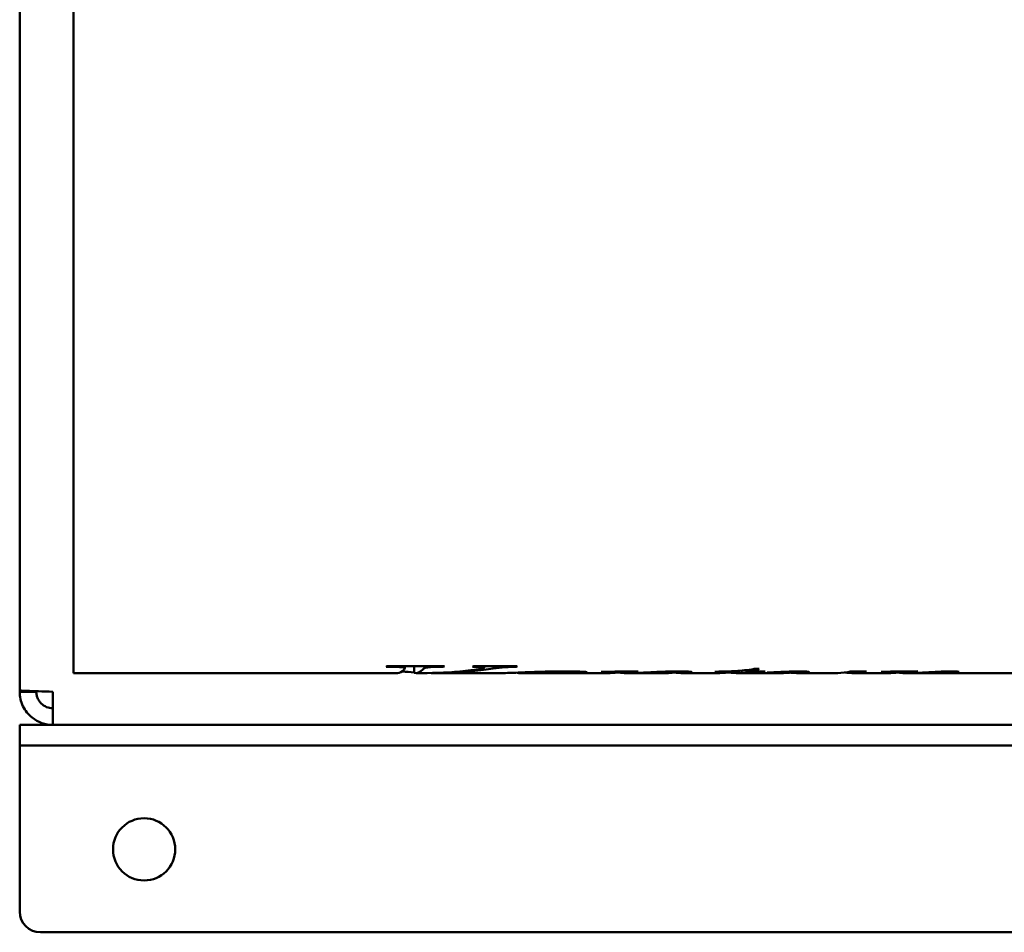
# Model space of a CAD drawing. Header units: millimetres. Extents: x 2244 to 3007, y 1348 to 2364.
# Tile 2 of 7: x 2244 to 2481, y 1571 to 1791. Entities that reach past the tile are written whole.
import ezdxf

# ---------------------------------------------------------------- set-up
doc = ezdxf.new("R2010")
doc.units = ezdxf.units.MM
doc.header["$LTSCALE"] = 12.5
doc.layers.add('Widoczne (ISO)', color=7, linetype='Continuous', lineweight=50)

msp = doc.modelspace()

# ---------------------------------------------------------------- linework, layer by layer
at = {"layer": 'Widoczne (ISO)'}
for p, q in [((2243.5, 1629.6), (2243.5, 1952.9)), ((2256.5, 1948.75), (2256.5, 1633.75)), ((2332.08, 1635.4), (2345.92, 1635.4)), ((2336.35, 1635.4), (2336.35, 1634.91)), ((2338.63, 1635.4), (2338.63, 1633.81)), ((2341.21, 1635.4), (2341.21, 1635.01)), ((2345.64, 1635.4), (2345.64, 1635.27)), ((2352.96, 1635.4), (2363.45, 1635.4)), ((2355.45, 1635.4), (2355.45, 1635.03)), ((2363.19, 1635.4), (2363.19, 1635.27)), ((2334.56, 1633.75), (2256.5, 1633.75)), ((2332.77, 1635.27), (2331.82, 1635.27)), ((2341.7, 1633.75), (2339.04, 1633.75)), ((2360.21, 1633.75), (2343.76, 1633.75)), ((2359.19, 1635.03), (2359.19, 1635.03)), ((2363.42, 1633.84), (2363.42, 1633.82)), ((2363.56, 1633.85), (2363.56, 1633.77)), ((2363.73, 1633.86), (2363.73, 1633.75)), ((2369.22, 1633.75), (2364.16, 1633.75)), ((2385.5, 1633.75), (2373.67, 1633.75)), ((2376.62, 1634.14), (2376.62, 1633.93)), ((2383.91, 1634.05), (2383.91, 1633.99)), ((2387.48, 1634.09), (2387.48, 1633.93)), ((2389.24, 1634.11), (2389.24, 1633.75)), ((2389.53, 1633.75), (2389.35, 1633.75)), ((2399.48, 1633.75), (2391.51, 1633.75)), ((2401.47, 1634.15), (2401.47, 1633.91)), ((2412.28, 1633.75), (2403.51, 1633.75)), ((2414.99, 1634.01), (2411.04, 1634.01)), ((2414.46, 1633.92), (2414.46, 1633.87)), ((2414.99, 1634.17), (2414.99, 1634.01)), ((2427.2, 1633.75), (2416.37, 1633.75)), ((2419.14, 1634.52), (2419.14, 1634.01)), ((2422.8, 1634.01), (2419.14, 1634.01)), ((2419.65, 1634.59), (2419.65, 1634.11)), ((2419.65, 1634.11), (2423.22, 1634.11)), ((2420.59, 1634.74), (2421.73, 1634.74)), ((2422.8, 1634.11), (2422.8, 1634.01)), ((2424.49, 1633.9), (2424.49, 1633.83)), ((2429.55, 1634.12), (2429.55, 1633.94)), ((2439.68, 1633.75), (2431.33, 1633.75)), ((2440.71, 1633.76), (2440.71, 1633.75)), ((2443.73, 1634.11), (2447.64, 1634.11)), ((2453.15, 1633.75), (2444.43, 1633.75)), ((2451.53, 1634.06), (2451.53, 1634)), ((2454.74, 1634.1), (2454.74, 1633.99)), ((2455.11, 1634.1), (2455.11, 1633.95)), ((2456.43, 1634.11), (2456.43, 1633.76)), ((2457.19, 1633.75), (2456.79, 1633.75)), ((2486.14, 1633.75), (2458.46, 1633.75)), ((2462.2, 1633.91), (2462.2, 1633.83)), ((2465.78, 1634.09), (2465.78, 1633.88)), ((2469.09, 1634.14), (2469.09, 1633.87)), ((2243.5, 1629.6), (2243.5, 1629.25)), ((2247.5, 1629.25), (2243.5, 1629.25)), ((2247.5, 1629.25), (2247.5, 1629.37)), ((2251.5, 1621.25), (2251.5, 1629.25)), ((2243.5, 1621.25), (2248.5, 1621.25)), ((2243.5, 1621.25), (2243.5, 1616.25)), ((2251.5, 1621.25), (2248.5, 1621.25)), ((2693.5, 1621.25), (2251.5, 1621.25)), ((2248.5, 1616.25), (2243.5, 1616.25)), ((2243.5, 1611.25), (2243.5, 1616.25)), ((2693.5, 1616.25), (2248.5, 1616.25)), ((2243.5, 1576.25), (2243.5, 1611.25)), ((2738.5, 1571.25), (2248.5, 1571.25))]:
    msp.add_line(p, q, dxfattribs=at)
msp.add_circle((2273.5, 1591.25), 7.5, dxfattribs=at)
msp.add_arc((2248.5, 1576.25), 5, 180, 270, dxfattribs=at)
for centre, major_axis, ratio, start_param, end_param in [((2331.95, 1802.76), (-6.49, -169), 0.259546, 0.144012, 0.149795), ((2345.78, 1805.47), (-7.33, -171.71), 0.28617, 0.14529, 0.151027), ((2352.8, 1808.46), (-8.21, -174.69), 0.312133, 0.14664, 0.152327), ((2363.32, 1802.76), (-6.5, -169), 0.259539, 0.144212, 0.149995), ((2388.12, 6584.59), (-1702.55, -4660.09), 0.981844, 0.355317, 0.357138), ((2383.79, 1800.57), (2.36, -166.82), 0.236147, 6.220487, 6.226307), ((2411.17, 1800.99), (-2.51, -167.24), 0.241152, 0.059018, 0.065362), ((2423.01, 1801.68), (-2.7, -167.93), 0.248955, 0.059355, 0.069554), ((2424.09, 2101.04), (22.69, -466.92), 0.81381, 6.222482, 6.224587), ((2443.43, 1803.48), (-2.89, -169.73), 0.268194, 0.056769, 0.069888), ((2455.61, 7719.57), (2324.42, 5638.92), 0.984779, 3.537281, 3.538748), ((2451.36, 1812.17), (3.88, -178.41), 0.34205, 6.216939, 6.222566)]:
    msp.add_ellipse(centre, major_axis=major_axis, ratio=ratio, start_param=start_param, end_param=end_param, dxfattribs=at)
for points, knots in [([(2336.35, 1634.91), (2336.34, 1634.94), (2336.32, 1634.97), (2336.2, 1635.03), (2336.11, 1635.06), (2335.8, 1635.12), (2335.59, 1635.15), (2335.27, 1635.19), (2335.01, 1635.21), (2334.16, 1635.25), (2333.47, 1635.27), (2332.77, 1635.27)], [-0.4120516, -0.4120516, -0.4120516, -0.4120516, -0.3823975, -0.3823975, -0.3540603, -0.3540603, -0.3083976, -0.3083976, -0.2091535, -0.2091535, 0, 0, 0, 0]), ([(2341.21, 1635.01), (2341.11, 1634.98), (2341.03, 1634.93), (2340.84, 1634.79), (2340.76, 1634.7), (2340.69, 1634.63)], [-0.356292, -0.356292, -0.356292, -0.356292, -0.2035718, -0.2035718, 0, 0, 0, 0]), ([(2345.64, 1635.27), (2344.13, 1635.26), (2343.1, 1635.24), (2342.55, 1635.2), (2342, 1635.16), (2341.55, 1635.09), (2341.21, 1635.01)], [0, 0, 0, 0, 1, 1, 1, 2, 2, 2, 2]), ([(2352.28, 1634.41), (2352.88, 1634.49), (2353.54, 1634.58), (2354.44, 1634.73), (2354.84, 1634.8), (2355.08, 1634.85)], [-0.4116602, -0.4116602, -0.4116602, -0.4116602, -0.1597181, -0.1597181, 0, 0, 0, 0]), ([(2355.45, 1635.03), (2355.45, 1635.08), (2355.25, 1635.14), (2354.86, 1635.18), (2354.47, 1635.23), (2353.73, 1635.26), (2352.64, 1635.27)], [0, 0, 0, 0, 1, 1, 1, 2, 2, 2, 2]), ([(2361.19, 1635.2), (2360.24, 1635.14), (2359.3, 1635.05), (2358.36, 1634.94), (2357.43, 1634.83), (2355.94, 1634.6), (2353.91, 1634.36)], [0, 0, 0, 0, 1, 1, 1, 2, 2, 2, 2]), ([(2360.21, 1633.75), (2360.76, 1633.75), (2361.46, 1633.77), (2362.78, 1633.82), (2363.46, 1633.84), (2364.96, 1633.91), (2365.76, 1633.94), (2367.28, 1634), (2367.95, 1634.02), (2369.62, 1634.08), (2370.65, 1634.1), (2372.77, 1634.14), (2373.83, 1634.15), (2374.9, 1634.15)], [-1.900971, -1.900971, -1.900971, -1.900971, -1.525754, -1.525754, -1.2006, -1.2006, -0.887482, -0.887482, -0.655378, -0.655378, -0.322016, -0.322016, 0, 0, 0, 0]), ([(2373.93, 1634.06), (2372.12, 1634.06), (2370.2, 1634), (2368.18, 1633.91), (2366.16, 1633.83), (2364.68, 1633.73), (2363.73, 1633.75)], [0, 0, 0, 0, 1, 1, 1, 2, 2, 2, 2]), ([(2370.11, 1633.75), (2371.09, 1633.75), (2372.07, 1633.75), (2374.1, 1633.77), (2374.72, 1633.79), (2375.47, 1633.81), (2375.91, 1633.83), (2376.34, 1633.86), (2376.45, 1633.87), (2376.58, 1633.9), (2376.62, 1633.91), (2376.62, 1633.93)], [-0.6447508, -0.6447508, -0.6447508, -0.6447508, -0.544742, -0.544742, -0.4150119, -0.4150119, -0.1884639, -0.1884639, -0.0909424, -0.0909424, 0, 0, 0, 0]), ([(2378.54, 1633.79), (2377.72, 1633.77), (2376.76, 1633.76), (2374.5, 1633.75), (2373.17, 1633.75), (2371.82, 1633.75)], [-0.7934406, -0.7934406, -0.7934406, -0.7934406, -0.4278289, -0.4278289, 0, 0, 0, 0]), ([(2376.62, 1633.93), (2376.62, 1633.94), (2376.6, 1633.95), (2376.52, 1633.97), (2376.46, 1633.98), (2376.24, 1634), (2376.05, 1634.01), (2375.71, 1634.03), (2375.48, 1634.04), (2374.81, 1634.06), (2374.36, 1634.06), (2373.93, 1634.06)], [-0.3351946, -0.3351946, -0.3351946, -0.3351946, -0.3023646, -0.3023646, -0.2718107, -0.2718107, -0.2153833, -0.2153833, -0.130847, -0.130847, 0, 0, 0, 0]), ([(2374.9, 1634.15), (2375.76, 1634.15), (2376.68, 1634.14), (2378.33, 1634.11), (2378.77, 1634.08), (2379.36, 1634.05), (2379.7, 1634.03), (2380.05, 1633.99), (2380.13, 1633.98), (2380.25, 1633.95), (2380.28, 1633.94), (2380.28, 1633.93)], [-0.455733, -0.455733, -0.455733, -0.455733, -0.3810041, -0.3810041, -0.3057257, -0.3057257, -0.1502032, -0.1502032, -0.0756254, -0.0756254, 0, 0, 0, 0]), ([(2387.48, 1633.93), (2387.48, 1633.95), (2387.33, 1633.96), (2387.03, 1633.98), (2386.72, 1634), (2386.35, 1634), (2385.91, 1634)], [0, 0, 0, 0, 1, 1, 1, 2, 2, 2, 2]), ([(2386.66, 1633.8), (2386.87, 1633.82), (2387.11, 1633.85), (2387.39, 1633.9), (2387.48, 1633.92), (2387.48, 1633.93)], [-0.1778493, -0.1778493, -0.1778493, -0.1778493, -0.0704967, -0.0704967, 0, 0, 0, 0]), ([(2389.24, 1633.78), (2388.83, 1633.8), (2388.46, 1633.82), (2387.87, 1633.86), (2387.64, 1633.88), (2387.42, 1633.91)], [-0.5123448, -0.5123448, -0.5123448, -0.5123448, -0.269435, -0.269435, -0.0881359, -0.0881359, -0.0881359, -0.0881359]), ([(2389.53, 1633.75), (2392.81, 1633.75), (2395.34, 1633.92), (2397.12, 1634.01), (2398.95, 1634.09), (2400.71, 1634.15), (2402.41, 1634.15)], [0.029037, 0.029037, 0.029037, 0.029037, 1, 1, 1, 2, 2, 2, 2]), ([(2398.32, 1633.93), (2396.95, 1633.9), (2395.52, 1633.84), (2394.04, 1633.79), (2392.89, 1633.76), (2391.69, 1633.74), (2390.45, 1633.75)], [0, 0, 0, 0, 1, 1, 1, 1.771163, 1.771163, 1.771163, 1.771163]), ([(2401.47, 1633.91), (2401.47, 1633.92), (2401.34, 1633.94), (2401.09, 1633.95), (2400.85, 1633.96), (2400.55, 1633.96), (2400.21, 1633.96)], [0, 0, 0, 0, 1, 1, 1, 2, 2, 2, 2]), ([(2404.76, 1633.8), (2404.16, 1633.75), (2403.57, 1633.74), (2402.46, 1633.77), (2401.93, 1633.81), (2401.41, 1633.88)], [-1.136095, -1.136095, -1.136095, -1.136095, -0.568047, -0.568047, -0.069242, -0.069242, -0.069242, -0.069242]), ([(2402.41, 1634.15), (2402.64, 1634.15), (2402.87, 1634.15), (2403.31, 1634.14), (2403.51, 1634.14), (2404.12, 1634.12), (2404.44, 1634.1), (2404.97, 1634.07), (2405.19, 1634.04), (2405.51, 1634), (2405.58, 1633.97), (2405.58, 1633.95)], [-0.4812637, -0.4812637, -0.4812637, -0.4812637, -0.4262887, -0.4262887, -0.3742214, -0.3742214, -0.2682455, -0.2682455, -0.1420108, -0.1420108, 0, 0, 0, 0]), ([(2405.58, 1633.95), (2405.58, 1633.92), (2405.49, 1633.89), (2405.22, 1633.84), (2405, 1633.81), (2404.76, 1633.8)], [-0.4096662, -0.4096662, -0.4096662, -0.4096662, -0.2335488, -0.2335488, 0, 0, 0, 0]), ([(2411.3, 1634.07), (2413.21, 1634.1), (2414.82, 1634.15), (2416.13, 1634.23), (2417.45, 1634.31), (2418.93, 1634.46), (2420.59, 1634.74)], [0, 0, 0, 0, 1, 1, 1, 2, 2, 2, 2]), ([(2423.69, 1633.85), (2424.33, 1633.89), (2425.06, 1633.93), (2426.55, 1634.01), (2427.31, 1634.04), (2428.14, 1634.08)], [-0.6293595, -0.6293595, -0.6293595, -0.6293595, -0.2915637, -0.2915637, 0, 0, 0, 0]), ([(2428.72, 1633.98), (2428.28, 1633.98), (2427.84, 1633.97), (2427.42, 1633.96), (2426.99, 1633.94), (2426.01, 1633.89), (2424.49, 1633.83)], [0, 0, 0, 0, 1, 1, 1, 2, 2, 2, 2]), ([(2427.2, 1633.75), (2427.21, 1633.75), (2427.22, 1633.75), (2427.68, 1633.75), (2428.13, 1633.77), (2428.58, 1633.8)], [-0.4344787, -0.4344787, -0.4344787, -0.4344787, -0.4210019, -0.4210019, 0, 0, 0, 0]), ([(2428.58, 1633.8), (2428.82, 1633.82), (2429.11, 1633.85), (2429.45, 1633.9), (2429.55, 1633.92), (2429.55, 1633.94)], [-0.1921583, -0.1921583, -0.1921583, -0.1921583, -0.0800237, -0.0800237, 0, 0, 0, 0]), ([(2429.55, 1633.94), (2429.55, 1633.95), (2429.46, 1633.96), (2429.29, 1633.96), (2429.12, 1633.97), (2428.93, 1633.98), (2428.72, 1633.98)], [0, 0, 0, 0, 1, 1, 1, 2, 2, 2, 2]), ([(2432.61, 1633.79), (2432.14, 1633.76), (2431.67, 1633.75), (2430.73, 1633.75), (2430.26, 1633.77), (2429.79, 1633.81)], [-0.8709882, -0.8709882, -0.8709882, -0.8709882, -0.4354941, -0.4354941, 0, 0, 0, 0]), ([(2431.46, 1634.15), (2431.64, 1634.15), (2431.81, 1634.15), (2432.15, 1634.15), (2432.31, 1634.14), (2432.77, 1634.13), (2433, 1634.11), (2433.37, 1634.09), (2433.54, 1634.07), (2433.76, 1634.03), (2433.81, 1634.01), (2433.81, 1633.99)], [-0.3365452, -0.3365452, -0.3365452, -0.3365452, -0.3021077, -0.3021077, -0.2695644, -0.2695644, -0.2021992, -0.2021992, -0.1029119, -0.1029119, 0, 0, 0, 0]), ([(2433.81, 1633.99), (2433.81, 1633.96), (2433.66, 1633.92), (2433.27, 1633.85), (2432.93, 1633.82), (2432.61, 1633.79)], [-0.5020538, -0.5020538, -0.5020538, -0.5020538, -0.3020071, -0.3020071, 0, 0, 0, 0]), ([(2439.67, 1633.75), (2439.74, 1633.75), (2439.81, 1633.75), (2439.88, 1633.75), (2440.9, 1633.75), (2441.99, 1633.78), (2443.13, 1633.98)], [2.932998, 2.932998, 2.932998, 2.932998, 3, 3, 3, 4, 4, 4, 4]), ([(2454.28, 1633.8), (2454.51, 1633.82), (2454.74, 1633.85), (2455.01, 1633.9), (2455.11, 1633.93), (2455.11, 1633.95)], [-0.3416239, -0.3416239, -0.3416239, -0.3416239, -0.1387615, -0.1387615, 0, 0, 0, 0]), ([(2457.19, 1633.75), (2458.31, 1633.75), (2459.52, 1633.78), (2461.91, 1633.89), (2463.26, 1633.97), (2464.69, 1634.04)], [-1.18643, -1.18643, -1.18643, -1.18643, -0.559665, -0.559665, 0, 0, 0, 0]), ([(2462.2, 1633.83), (2461.42, 1633.8), (2460.67, 1633.78), (2459.23, 1633.75), (2458.51, 1633.75), (2457.82, 1633.75)], [-0.7986701, -0.7986701, -0.7986701, -0.7986701, -0.435772, -0.435772, -0.0501382, -0.0501382, -0.0501382, -0.0501382]), ([(2464.23, 1633.91), (2463.99, 1633.91), (2463.69, 1633.9), (2462.98, 1633.87), (2462.56, 1633.85), (2462.2, 1633.83)], [-0.3003884, -0.3003884, -0.3003884, -0.3003884, -0.1695212, -0.1695212, 0, 0, 0, 0]), ([(2464.69, 1634.04), (2465.26, 1634.07), (2465.94, 1634.1), (2466.86, 1634.13), (2467.13, 1634.14), (2467.64, 1634.15), (2467.88, 1634.16), (2468.12, 1634.16)], [-0.383018, -0.383018, -0.383018, -0.383018, -0.1581064, -0.1581064, -0.0715806, -0.0715806, 0, 0, 0, 0]), ([(2467.32, 1633.83), (2466.92, 1633.83), (2466.58, 1633.83), (2466.31, 1633.84), (2466.03, 1633.85), (2465.85, 1633.86), (2465.78, 1633.88)], [0, 0, 0, 0, 1, 1, 1, 2, 2, 2, 2]), ([(2468.12, 1634.16), (2468.69, 1634.16), (2469.14, 1634.14), (2469.48, 1634.12), (2469.81, 1634.1), (2469.98, 1634.06), (2469.98, 1634.03)], [0, 0, 0, 0, 1, 1, 1, 2, 2, 2, 2]), ([(2251.5, 1629.25), (2250.31, 1629.28), (2249.11, 1629.32), (2246.96, 1629.38), (2246, 1629.42), (2244.13, 1629.5), (2243.5, 1629.55), (2243.5, 1629.6)], [0, 0, 0, 0, 0.448799, 0.448799, 0.897598, 0.897598, 1.570796, 1.570796, 1.570796, 1.570796]), ([(2243.5, 1629.25), (2243.5, 1628.05), (2243.78, 1626.86), (2244.81, 1624.7), (2245.58, 1623.74), (2247.92, 1621.88), (2249.71, 1621.25), (2251.5, 1621.25)], [0, 0, 0, 0, 0.448799, 0.448799, 0.897598, 0.897598, 1.570796, 1.570796, 1.570796, 1.570796]), ([(2251.5, 1625.25), (2250.98, 1625.25), (2250.45, 1625.35), (2249.48, 1625.76), (2249.05, 1626.05), (2248.49, 1626.6), (2248.33, 1626.8), (2248.07, 1627.18), (2247.98, 1627.36), (2247.76, 1627.8), (2247.67, 1628.08), (2247.54, 1628.66), (2247.5, 1628.95), (2247.5, 1629.25)], [-0.6305869, -0.6305869, -0.6305869, -0.6305869, -0.4719896, -0.4719896, -0.3152624, -0.3152624, -0.2370388, -0.2370388, -0.1777749, -0.1777749, -0.0888877, -0.0888877, 0, 0, 0, 0])]:
    msp.add_open_spline(points, degree=3, knots=knots, dxfattribs=at)
for points in [[(2334.56, 1633.75), (2335.09, 1633.75), (2335.62, 1634.03), (2336.15, 1634.58)], [(2338.63, 1633.91), (2337.63, 1633.97), (2336.64, 1634.04), (2335.65, 1634.14)], [(2336.15, 1634.58), (2336.28, 1634.73), (2336.35, 1634.85), (2336.35, 1634.91)], [(2340.69, 1634.63), (2340.01, 1633.9), (2339.32, 1633.62), (2338.63, 1633.81)], [(2341.7, 1633.75), (2345.23, 1633.75), (2348.75, 1633.97), (2352.28, 1634.41)], [(2353.91, 1634.36), (2350.18, 1633.91), (2346.46, 1633.71), (2342.73, 1633.76)], [(2355.08, 1634.85), (2355.32, 1634.92), (2355.45, 1634.97), (2355.45, 1635.03)], [(2363.19, 1635.27), (2362.35, 1635.26), (2361.69, 1635.24), (2361.19, 1635.2)], [(2363.56, 1633.77), (2363.47, 1633.78), (2363.42, 1633.8), (2363.42, 1633.82)], [(2363.73, 1633.77), (2363.67, 1633.77), (2363.62, 1633.77), (2363.56, 1633.77)], [(2369.22, 1633.75), (2369.53, 1633.75), (2369.83, 1633.75), (2370.11, 1633.75)], [(2371.82, 1633.75), (2371.66, 1633.75), (2371.48, 1633.75), (2371.3, 1633.75)], [(2380.28, 1633.93), (2380.28, 1633.86), (2379.7, 1633.81), (2378.54, 1633.79)], [(2384.85, 1634), (2384.54, 1633.99), (2384.22, 1633.99), (2383.91, 1633.99)], [(2385.91, 1634), (2385.72, 1634), (2385.37, 1634), (2384.85, 1634)], [(2385.5, 1633.75), (2385.88, 1633.75), (2386.27, 1633.77), (2386.66, 1633.8)], [(2392.57, 1634.15), (2391.46, 1633.87), (2390.35, 1633.74), (2389.24, 1633.75)], [(2389.94, 1633.76), (2389.94, 1633.76), (2389.94, 1633.76), (2389.94, 1633.76)], [(2400.21, 1633.96), (2399.69, 1633.96), (2399.06, 1633.95), (2398.32, 1633.93)], [(2399.48, 1633.75), (2399.93, 1633.75), (2400.37, 1633.77), (2400.81, 1633.8)], [(2400.81, 1633.8), (2401.25, 1633.83), (2401.47, 1633.88), (2401.47, 1633.91)], [(2412.28, 1633.75), (2413.18, 1633.75), (2414.09, 1633.84), (2414.99, 1634.01)], [(2414.46, 1633.87), (2414.41, 1633.88), (2414.35, 1633.89), (2414.3, 1633.89)], [(2419.14, 1634.01), (2417.58, 1633.72), (2416.02, 1633.67), (2414.46, 1633.87)], [(2418.7, 1633.93), (2418.7, 1633.93), (2418.7, 1633.93), (2418.7, 1633.93)], [(2421.73, 1634.74), (2421.04, 1634.48), (2420.34, 1634.27), (2419.65, 1634.11)], [(2428.14, 1634.08), (2429.34, 1634.12), (2430.45, 1634.15), (2431.46, 1634.15)], [(2429.79, 1633.81), (2429.6, 1633.83), (2429.41, 1633.85), (2429.23, 1633.87)], [(2440.71, 1633.75), (2440.54, 1633.75), (2440.37, 1633.75), (2440.21, 1633.75)], [(2442.94, 1633.83), (2442.79, 1633.84), (2442.63, 1633.86), (2442.48, 1633.88)], [(2447.64, 1634.11), (2446.08, 1633.76), (2444.51, 1633.66), (2442.94, 1633.83)], [(2453.42, 1634.02), (2453.08, 1634.02), (2452.45, 1634.01), (2451.53, 1634)], [(2453.15, 1633.75), (2453.53, 1633.75), (2453.91, 1633.77), (2454.28, 1633.8)], [(2454.74, 1633.99), (2454.39, 1634.01), (2453.96, 1634.02), (2453.42, 1634.02)], [(2455.11, 1633.95), (2455.11, 1633.97), (2454.99, 1633.98), (2454.74, 1633.99)], [(2455.7, 1633.84), (2455.47, 1633.86), (2455.24, 1633.88), (2455.04, 1633.91)], [(2456.43, 1633.79), (2456.16, 1633.8), (2455.91, 1633.82), (2455.7, 1633.84)], [(2460.03, 1634.15), (2458.83, 1633.86), (2457.63, 1633.72), (2456.43, 1633.76)], [(2457.31, 1633.76), (2457.31, 1633.76), (2457.31, 1633.76), (2457.31, 1633.76)], [(2465.06, 1633.92), (2464.76, 1633.92), (2464.48, 1633.92), (2464.23, 1633.91)], [(2465.55, 1633.91), (2465.41, 1633.92), (2465.25, 1633.92), (2465.06, 1633.92)], [(2465.78, 1633.88), (2465.74, 1633.9), (2465.66, 1633.91), (2465.55, 1633.91)], [(2469.09, 1633.87), (2468.7, 1633.84), (2468.1, 1633.83), (2467.32, 1633.83)], [(2469.98, 1634.03), (2469.98, 1633.96), (2469.68, 1633.91), (2469.09, 1633.87)]]:
    msp.add_open_spline(points, degree=3, dxfattribs=at)

doc.saveas('drawing.dxf')
